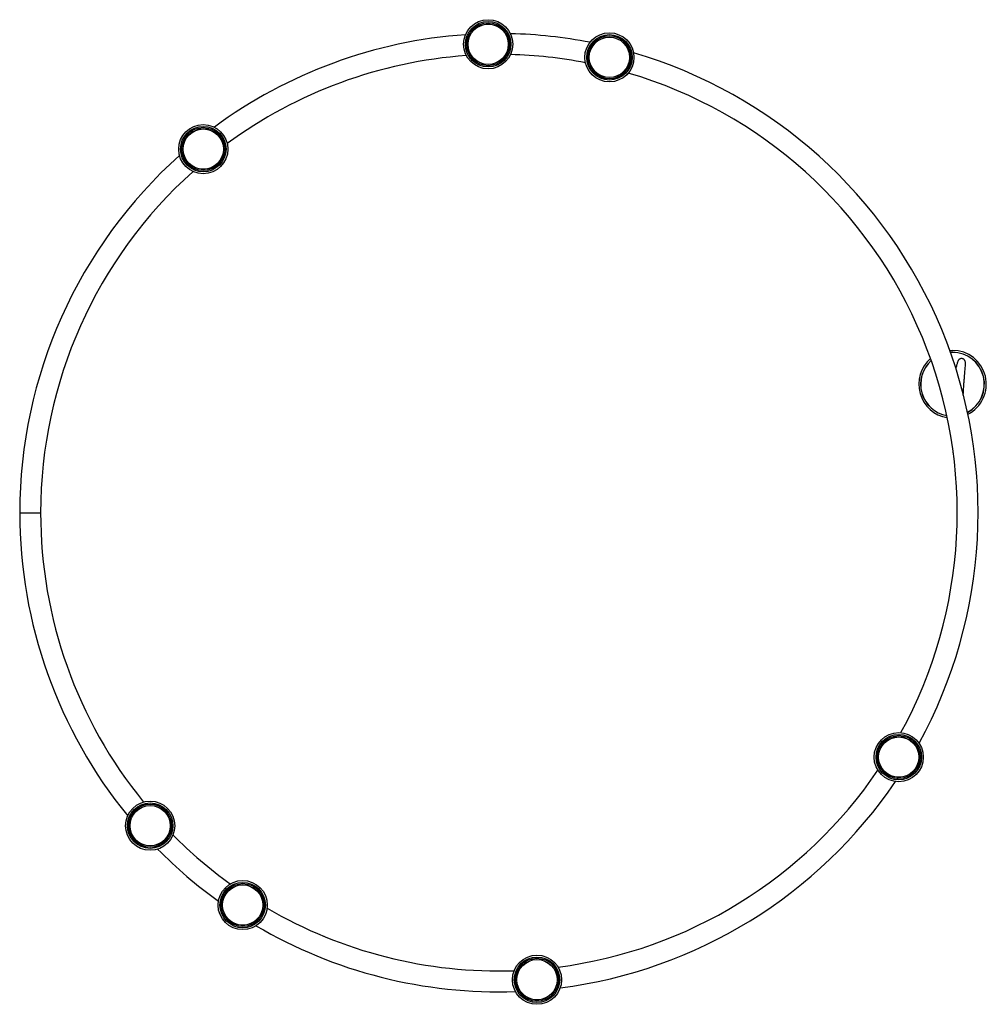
# Model space of a CAD drawing. Header units: millimetres. Extents: x 24 to 175, y 32 to 282.
# Tile 1 of 4: x 42 to 95, y 32 to 86. Entities that reach past the tile are written whole.
import ezdxf

# ---------------------------------------------------------------- set-up
doc = ezdxf.new("R2010")
doc.units = ezdxf.units.MM

msp = doc.modelspace()

# ---------------------------------------------------------------- linework, layer by layer
at = {"color": 7, "linetype": 'Continuous', "lineweight": 25}
for p, q in [((66.58132, 84.99548), (66.65794, 85.00038)), ((68.71157, 85.04737), (68.78834, 85.04598)), ((73.33185, 84.55529), (73.40714, 84.54025)), ((68.72255, 83.91368), (68.79709, 83.91224)), ((75.40338, 84.05587), (75.47719, 84.03473)), ((66.62444, 83.86252), (66.69884, 83.86737)), ((73.08123, 83.44956), (73.15437, 83.43505)), ((75.12152, 82.95772), (75.19317, 82.9371)), ((52.68745, 79.8572), (52.74896, 79.90315)), ((51.03603, 78.51054), (51.09357, 78.56138)), ((53.39097, 78.96813), (53.45075, 79.01268)), ((51.76449, 77.64176), (51.82031, 77.69119)), ((92.74402, 67.85266), (92.89053, 67.85852)), ((92.77896, 67.75493), (92.89053, 67.75852)), ((92.89053, 67.75185), (92.78128, 67.74839)), ((42.27914, 59.05097), (43.41247, 59.05097)), ((91.01796, 46.44359), (90.98063, 46.37649)), ((88.94978, 45.22795), (88.90824, 45.16604)), ((89.9092, 44.62389), (89.8665, 44.56008)), ((49.11304, 43.20762), (49.06562, 43.26516)), ((50.51728, 41.64788), (50.46518, 41.70122)), ((49.68512, 40.87785), (49.63154, 40.93284)), ((53.21673, 37.85843), (53.15421, 37.903)), ((55.60808, 37.65482), (55.54398, 37.69291)), ((55.00273, 36.69617), (54.93678, 36.73548)), ((58.73362, 36.08939), (58.77273, 36.07317)), ((69.28935, 34.20483), (69.21485, 34.20191)), ((71.38089, 34.37851), (71.3069, 34.36932)), ((71.49013, 33.25001), (71.41393, 33.24064)), ((69.36656, 33.07372), (69.28984, 33.07062))]:
    msp.add_line(p, q, dxfattribs=at)
at = {"color": 7, "linetype": 'Continuous', "lineweight": 25, "flags": 128}
for points in [[(92.93721, 62.2651), (92.93654, 62.26913), (92.93171, 62.30707)], [(90.04178, 47.02022), (90.03315, 47.00463), (90.00561, 46.95503)], [(48.2594, 42.46151), (48.25078, 42.47192), (48.2105, 42.5207)], [(53.84899, 38.79951), (53.81746, 38.82201), (53.78833, 38.84286)]]:
    msp.add_lwpolyline(points, dxfattribs=at)
at = {"color": 7, "linetype": 'Continuous', "lineweight": 25}
for centre, radius in [((67.69742, 84.47065), 1.33333), ((67.69742, 84.47065), 1.23333), ((67.69742, 84.47065), 1.16667), ((67.69742, 84.47065), 1.1), ((67.69742, 84.47065), 1.09333), ((74.27478, 83.7603), 1.33333), ((74.27478, 83.7603), 1.23333), ((74.27478, 83.7603), 1.16667), ((74.27478, 83.7603), 1.1), ((74.27478, 83.7603), 1.09333), ((52.23959, 78.77992), 1.33333), ((52.23959, 78.77992), 1.23333), ((52.23959, 78.77992), 1.16667), ((52.23959, 78.77992), 1.1), ((52.23959, 78.77992), 1.09333), ((89.97279, 45.78882), 1.33333), ((89.97279, 45.78882), 1.23333), ((89.97279, 45.78882), 1.16667), ((89.97279, 45.78882), 1.1), ((89.97279, 45.78882), 1.09333), ((49.35727, 42.06681), 1.33333), ((49.35727, 42.06681), 1.23333), ((49.35727, 42.06681), 1.16667), ((49.35727, 42.06681), 1.1), ((49.35727, 42.06681), 1.09333), ((54.37926, 37.76031), 1.33333), ((54.37926, 37.76031), 1.23333), ((54.37926, 37.76031), 1.16667), ((54.37926, 37.76031), 1.1), ((54.37926, 37.76031), 1.09333), ((70.34528, 33.70872), 1.33333), ((70.34528, 33.70872), 1.23333), ((70.34528, 33.70872), 1.16667), ((70.34528, 33.70872), 1.1), ((70.34528, 33.70872), 1.09333)]:
    msp.add_circle(centre, radius, dxfattribs=at)
for centre, radius, start, end in [((68.27914, 59.05097), 26, 93.993362, 126.428583), ((68.27914, 59.05097), 26, 79.043362, 88.628583), ((68.27914, 59.05097), 24.86667, 79.118786, 88.553159), ((68.27914, 59.05097), 26, 331.243362, 73.678583), ((68.27914, 59.05097), 24.86667, 94.068786, 126.353159), ((68.27914, 59.05097), 24.86667, 331.318786, 73.603159), ((68.27914, 59.05097), 26, 131.793362, 180), ((68.27914, 59.05097), 24.86667, 131.868786, 180), ((92.89053, 66.02519), 1.83333, 297.058919, 90), ((92.89053, 66.02519), 1.83333, 130.64002, 261.002634), ((92.89053, 66.02519), 1.73333, 297.952052, 90), ((92.89053, 66.02519), 1.72667, 298.014912, 90), ((92.89053, 66.02519), 1.73333, 131.921538, 259.721116), ((92.89053, 66.02519), 1.72667, 132.013289, 259.629365), ((68.27914, 59.05097), 26, 180, 219.228583), ((68.27914, 59.05097), 24.86667, 180, 219.153159), ((68.27914, 59.05097), 24.86667, 277.418786, 325.803159), ((68.27914, 59.05097), 26, 277.343362, 325.878583), ((68.27914, 59.05097), 24.86667, 224.668786, 234.103159), ((68.27914, 59.05097), 26, 224.593362, 234.178583), ((68.27914, 59.05097), 24.86667, 239.618786, 271.903159), ((68.27914, 59.05097), 26, 239.543362, 271.978583)]:
    msp.add_arc(centre, radius, start, end, dxfattribs=at)
msp.add_open_spline([(93.47391, 65.43229), (93.47792, 65.51487), (93.48604, 65.68212), (93.50071, 65.91408), (93.51619, 66.13089), (93.5368, 66.39127), (93.561, 66.66824), (93.58307, 66.92823), (93.59128, 67.08116), (93.59023, 67.17248), (93.58816, 67.21596), (93.57749, 67.26958), (93.5555, 67.31688), (93.52969, 67.35042), (93.50851, 67.37241), (93.44752, 67.40967), (93.36205, 67.41972), (93.29807, 67.40139), (93.25262, 67.37333), (93.22052, 67.34075), (93.20225, 67.31366), (93.18058, 67.27335), (93.15741, 67.21328), (93.13425, 67.13474), (93.11245, 67.05041), (93.09083, 66.96111), (93.07532, 66.8933), (93.06772, 66.8601)], degree=3, knots=[0, 0, 0, 0, 0.04635768, 0.09389353, 0.14071802, 0.18681282, 0.27676677, 0.36508736, 0.45368107, 0.49285326, 0.53195379, 0.56748987, 0.58263638, 0.5967526, 0.6098191, 0.6218982, 0.63220461, 0.64525681, 0.66104463, 0.68053058, 0.70377414, 0.72904089, 0.78161873, 0.83816612, 0.89206883, 0.94715878, 1, 1, 1, 1], dxfattribs=at)

doc.saveas('drawing.dxf')
